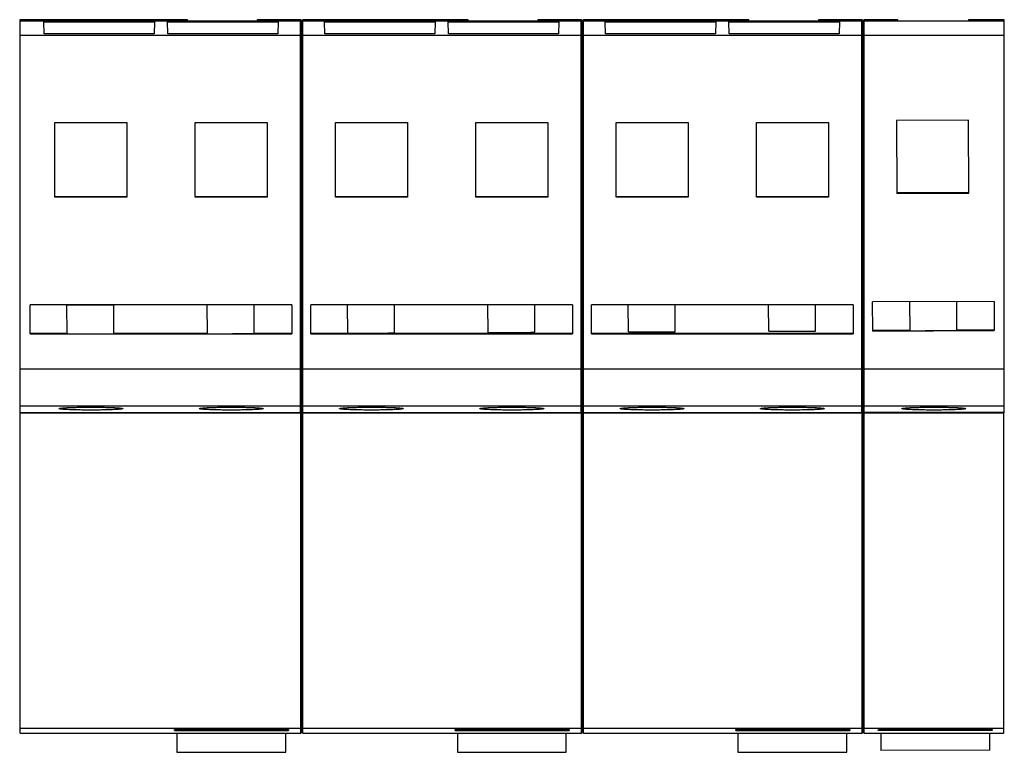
# Model space of a CAD drawing. Header units: millimetres. Extents: x 17 to 143, y 66 to 160.
import ezdxf

# ---------------------------------------------------------------- set-up
doc = ezdxf.new("R2010")
doc.units = ezdxf.units.MM
doc.header["$LTSCALE"] = 14.718316
doc.layers.get('0').update_dxf_attribs({"linetype": 'CONTINUOUS'})

msp = doc.modelspace()

# ---------------------------------------------------------------- linework, layer by layer
at = {"color": 7, "linetype": 'Continuous'}
for p, q in [((16.95, 160.45), (16.95, 110)), ((38.46, 160.45), (16.95, 160.45)), ((38.46, 160.25), (38.46, 160.45)), ((47.4, 160.45), (47.4, 160.25)), ((52.98, 160.45), (47.4, 160.45)), ((52.98, 110.04), (52.98, 160.45)), ((53.13, 160.32), (52.98, 160.45)), ((53.28, 160.45), (53.13, 160.32)), ((53.28, 110.04), (53.28, 160.45)), ((74.46, 160.45), (53.28, 160.45)), ((74.46, 160.25), (74.46, 160.45)), ((83.4, 160.45), (83.4, 160.25)), ((88.98, 160.45), (83.4, 160.45)), ((88.98, 110.04), (88.98, 160.45)), ((89.13, 160.32), (88.98, 160.45)), ((89.28, 160.45), (89.13, 160.32)), ((89.28, 110.04), (89.28, 160.45)), ((110.46, 160.45), (89.28, 160.45)), ((110.46, 160.25), (110.46, 160.45)), ((119.4, 160.45), (119.4, 160.25)), ((124.98, 160.45), (119.4, 160.45)), ((124.98, 110.04), (124.98, 160.45)), ((125.13, 160.32), (124.98, 160.45)), ((125.28, 160.45), (125.13, 160.32)), ((125.28, 110.04), (125.28, 160.45)), ((129.59, 160.45), (125.28, 160.45)), ((129.59, 160.25), (129.59, 160.45)), ((143.25, 160.45), (138.67, 160.45)), ((138.67, 160.45), (138.67, 160.25)), ((143.25, 110), (143.25, 160.45)), ((52.98, 160.25), (16.95, 160.25)), ((20.1, 158.65), (20.06, 160.17)), ((20.06, 160.17), (34.25, 160.17)), ((34.25, 160.17), (34.21, 158.65)), ((35.95, 158.65), (35.91, 160.17)), ((35.91, 160.17), (50.1, 160.17)), ((50.1, 160.17), (50.06, 158.65)), ((53.13, 160.12), (52.98, 160.25)), ((53.13, 110.17), (53.13, 160.32)), ((53.28, 160.25), (53.13, 160.12)), ((88.98, 160.25), (53.28, 160.25)), ((56.1, 158.65), (56.06, 160.17)), ((56.06, 160.17), (70.25, 160.17)), ((70.25, 160.17), (70.21, 158.65)), ((71.95, 158.65), (71.91, 160.17)), ((71.91, 160.17), (86.1, 160.17)), ((86.1, 160.17), (86.06, 158.65)), ((89.13, 160.12), (88.98, 160.25)), ((89.13, 110.17), (89.13, 160.32)), ((89.28, 160.25), (89.13, 160.12)), ((124.98, 160.25), (89.28, 160.25)), ((92.1, 158.65), (92.06, 160.17)), ((92.06, 160.17), (106.25, 160.17)), ((106.25, 160.17), (106.21, 158.65)), ((107.95, 158.65), (107.91, 160.17)), ((107.91, 160.17), (122.1, 160.17)), ((122.1, 160.17), (122.06, 158.65)), ((125.13, 160.12), (124.98, 160.25)), ((125.13, 110.17), (125.13, 160.32)), ((125.28, 160.25), (125.13, 160.12)), ((143.25, 160.25), (125.28, 160.25)), ((52.98, 158.41), (16.95, 158.41)), ((34.21, 158.65), (20.1, 158.65)), ((50.06, 158.65), (35.95, 158.65)), ((53.13, 158.3), (52.98, 158.41)), ((53.28, 158.41), (53.13, 158.3)), ((88.98, 158.41), (53.28, 158.41)), ((70.21, 158.65), (56.1, 158.65)), ((86.06, 158.65), (71.95, 158.65)), ((89.13, 158.3), (88.98, 158.41)), ((89.28, 158.41), (89.13, 158.3)), ((124.98, 158.41), (89.28, 158.41)), ((106.21, 158.65), (92.1, 158.65)), ((122.06, 158.65), (107.95, 158.65)), ((125.13, 158.3), (124.98, 158.41)), ((125.28, 158.41), (125.13, 158.3)), ((143.25, 158.41), (125.28, 158.41)), ((21.46, 137.68), (21.46, 147.25)), ((21.46, 147.25), (30.7, 147.25)), ((30.7, 147.25), (30.7, 137.68)), ((39.48, 137.68), (39.48, 147.25)), ((39.48, 147.25), (48.7, 147.25)), ((48.7, 147.25), (48.7, 137.68)), ((57.46, 137.68), (57.46, 147.25)), ((57.46, 147.25), (66.7, 147.25)), ((66.7, 147.25), (66.7, 137.68)), ((75.46, 137.68), (75.46, 147.25)), ((75.46, 147.25), (84.7, 147.25)), ((84.7, 147.25), (84.7, 137.68)), ((93.46, 137.68), (93.46, 147.25)), ((93.46, 147.25), (102.7, 147.25)), ((102.7, 147.25), (102.7, 137.68)), ((111.46, 137.68), (111.46, 147.25)), ((111.46, 147.25), (120.7, 147.25)), ((120.7, 147.25), (120.7, 137.68)), ((138.67, 147.57), (129.43, 147.53)), ((129.43, 147.53), (129.47, 138.17)), ((138.71, 138.21), (138.67, 147.57)), ((30.7, 137.74), (21.46, 137.74)), ((30.7, 137.68), (21.46, 137.68)), ((48.7, 137.74), (39.48, 137.74)), ((48.7, 137.68), (39.48, 137.68)), ((66.7, 137.74), (57.46, 137.74)), ((66.7, 137.68), (57.46, 137.68)), ((84.7, 137.74), (75.46, 137.74)), ((84.7, 137.68), (75.46, 137.68)), ((102.7, 137.74), (93.46, 137.74)), ((102.7, 137.68), (93.46, 137.68)), ((120.7, 137.74), (111.46, 137.74)), ((120.7, 137.68), (111.46, 137.68)), ((138.71, 138.26), (129.47, 138.22)), ((129.47, 138.17), (138.71, 138.21)), ((18.3, 120.13), (18.29, 123.87)), ((51.88, 123.87), (18.29, 123.87)), ((23.04, 120.16), (23.02, 123.82)), ((29.04, 120.16), (29.02, 123.84)), ((41.04, 120.16), (41.02, 123.87)), ((47.04, 120.19), (47.02, 123.87)), ((51.88, 123.87), (51.86, 120.13)), ((54.3, 120.13), (54.29, 123.87)), ((87.88, 123.87), (54.29, 123.87)), ((59.03, 120.24), (59.01, 123.87)), ((65.03, 120.26), (65.01, 123.87)), ((77.04, 120.32), (77.02, 123.87)), ((83.04, 120.34), (83.02, 123.87)), ((87.88, 123.87), (87.86, 120.13)), ((90.3, 120.13), (90.29, 123.87)), ((123.88, 123.87), (90.29, 123.87)), ((95.03, 120.39), (95.02, 123.87)), ((101.03, 120.42), (101.02, 123.87)), ((113.03, 120.47), (113.02, 123.87)), ((119.03, 120.5), (119.02, 123.87)), ((123.88, 123.87), (123.86, 120.13)), ((141.95, 124.31), (126.36, 124.24)), ((126.39, 120.5), (126.36, 124.24)), ((131.17, 120.55), (131.15, 124.26)), ((137.17, 120.58), (137.15, 124.28)), ((141.95, 124.31), (141.95, 120.57)), ((23.04, 120.19), (18.3, 120.19)), ((18.3, 120.13), (51.86, 120.13)), ((41.04, 120.19), (29.04, 120.19)), ((51.86, 120.19), (47.04, 120.19)), ((87.86, 120.19), (54.3, 120.19)), ((54.3, 120.13), (87.86, 120.13)), ((123.86, 120.19), (90.3, 120.19)), ((90.3, 120.13), (123.86, 120.13)), ((131.17, 120.58), (126.39, 120.56)), ((126.39, 120.5), (141.95, 120.57)), ((141.95, 120.63), (137.17, 120.61)), ((52.98, 115.6), (16.95, 115.6)), ((53.13, 115.65), (52.98, 115.6)), ((53.28, 115.6), (53.13, 115.65)), ((88.98, 115.6), (53.28, 115.6)), ((89.13, 115.65), (88.98, 115.6)), ((89.28, 115.6), (89.13, 115.65)), ((124.98, 115.6), (89.28, 115.6)), ((125.13, 115.65), (124.98, 115.6)), ((125.28, 115.6), (125.13, 115.65)), ((143.25, 115.6), (125.28, 115.6)), ((52.98, 110.85), (16.95, 110.85)), ((17, 110.04), (16.95, 110.04)), ((16.95, 110), (17, 110)), ((17, 110.04), (17, 110.04)), ((17, 110.04), (52.98, 110.04)), ((17, 110.03), (52.98, 110.03)), ((17, 68.9), (17, 110.01)), ((52.98, 110.01), (17, 110.01)), ((53.13, 110.98), (52.98, 110.85)), ((52.98, 110.04), (53.13, 110.17)), ((53.13, 110.16), (52.98, 110.03)), ((52.98, 110.01), (52.98, 68.91)), ((53.28, 110.85), (53.13, 110.98)), ((53.13, 110.17), (53.28, 110.04)), ((53.28, 110.03), (53.13, 110.16)), ((53.13, 69.03), (53.13, 110.13)), ((88.98, 110.85), (53.28, 110.85)), ((53.28, 110.04), (88.98, 110.04)), ((53.28, 110.03), (88.98, 110.03)), ((53.28, 68.9), (53.28, 110.01)), ((88.98, 110.01), (53.28, 110.01)), ((89.13, 110.98), (88.98, 110.85)), ((88.98, 110.04), (89.13, 110.17)), ((89.13, 110.16), (88.98, 110.03)), ((88.98, 110.01), (88.98, 68.91)), ((89.28, 110.85), (89.13, 110.98)), ((89.13, 110.17), (89.28, 110.04)), ((89.28, 110.03), (89.13, 110.16)), ((89.13, 69.03), (89.13, 110.13)), ((124.98, 110.85), (89.28, 110.85)), ((89.28, 110.04), (124.98, 110.04)), ((89.28, 110.03), (124.98, 110.03)), ((124.98, 110.01), (89.28, 110.01)), ((89.28, 68.9), (89.28, 110.01)), ((125.13, 110.98), (124.98, 110.85)), ((124.98, 110.04), (125.13, 110.17)), ((125.13, 110.16), (124.98, 110.03)), ((124.98, 110.01), (124.98, 68.91)), ((125.28, 110.85), (125.13, 110.98)), ((125.13, 110.17), (125.28, 110.04)), ((125.28, 110.03), (125.13, 110.16)), ((125.13, 69.03), (125.13, 110.13)), ((143.25, 110.85), (125.28, 110.85)), ((143.25, 110.04), (125.28, 110.04)), ((125.28, 110.03), (143.2, 110.03)), ((143.2, 110.01), (125.28, 110.01)), ((125.28, 68.9), (125.28, 110.01)), ((143.2, 68.9), (143.2, 110.01)), ((143.2, 110), (143.25, 110)), ((17, 69.53), (52.98, 69.53)), ((53.13, 69.65), (52.98, 69.53)), ((53.28, 69.53), (53.13, 69.65)), ((53.28, 69.53), (88.98, 69.53)), ((89.13, 69.65), (88.98, 69.53)), ((89.28, 69.53), (89.13, 69.65)), ((89.28, 69.53), (124.98, 69.53)), ((125.13, 69.65), (124.98, 69.53)), ((125.28, 69.53), (125.13, 69.65)), ((125.28, 69.53), (143.2, 69.53)), ((17, 68.9), (52.98, 68.9)), ((36.83, 69.26), (36.83, 69.4)), ((51.43, 69.4), (36.83, 69.4)), ((36.83, 69.26), (51.44, 69.26)), ((37.09, 68.9), (37.09, 66.45)), ((51.07, 66.45), (51.07, 68.9)), ((51.43, 69.4), (51.44, 69.26)), ((52.98, 68.9), (53.13, 69.03)), ((52.98, 68.91), (52.98, 68.9)), ((53.13, 69.03), (53.28, 68.9)), ((53.28, 68.9), (88.98, 68.9)), ((87.43, 69.4), (72.83, 69.4)), ((72.83, 69.26), (72.83, 69.4)), ((72.83, 69.26), (87.44, 69.26)), ((73.09, 68.9), (73.09, 66.45)), ((87.07, 66.45), (87.07, 68.9)), ((87.43, 69.4), (87.44, 69.26)), ((88.98, 68.9), (89.13, 69.03)), ((88.98, 68.91), (88.98, 68.9)), ((89.13, 69.03), (89.28, 68.9)), ((89.28, 68.9), (124.98, 68.9)), ((123.43, 69.4), (108.83, 69.4)), ((108.83, 69.26), (108.83, 69.4)), ((108.83, 69.26), (123.44, 69.26)), ((109.09, 68.9), (109.09, 66.45)), ((123.07, 66.45), (123.07, 68.9)), ((123.43, 69.4), (123.44, 69.26)), ((124.98, 68.9), (125.13, 69.03)), ((124.98, 68.91), (124.98, 68.9)), ((125.13, 69.03), (125.28, 68.9)), ((125.28, 68.9), (143.2, 68.9)), ((127.09, 69.25), (127.1, 69.4)), ((141.7, 69.25), (127.09, 69.25)), ((141.69, 69.4), (127.1, 69.4)), ((127.41, 68.9), (127.42, 66.67)), ((141.4, 66.73), (141.39, 68.9)), ((141.69, 69.4), (141.7, 69.25)), ((37.09, 66.45), (51.07, 66.45)), ((73.09, 66.45), (87.07, 66.45)), ((109.09, 66.45), (123.07, 66.45)), ((141.4, 66.73), (127.42, 66.67))]:
    msp.add_line(p, q, dxfattribs=at)
for centre, end_param in [((26.04, 120.16), 0), ((44.04, 120.16), -2.285478)]:
    msp.add_ellipse(centre, major_axis=(3, 0), ratio=0.002618, start_param=-3.141593, end_param=end_param, dxfattribs=at)
for points, knots in [([(29.02, 123.84), (29.02, 123.84), (29.02, 123.84), (29.02, 123.84), (29.02, 123.84), (29.01, 123.84), (28.99, 123.84), (28.96, 123.84), (28.93, 123.84), (28.89, 123.84), (28.85, 123.84), (28.77, 123.84), (28.66, 123.84), (28.51, 123.84), (28.34, 123.83), (28.14, 123.83), (27.92, 123.83), (27.6, 123.83), (27.16, 123.83), (26.6, 123.82), (26.02, 123.82), (25.45, 123.82), (24.89, 123.82), (24.45, 123.82), (24.13, 123.81), (23.91, 123.81), (23.71, 123.81), (23.54, 123.81), (23.39, 123.81), (23.28, 123.81), (23.2, 123.81), (23.16, 123.81), (23.12, 123.81), (23.08, 123.81), (23.06, 123.81), (23.04, 123.81), (23.03, 123.82), (23.03, 123.82), (23.03, 123.82), (23.02, 123.82), (23.02, 123.82)], [0, 0, 0, 0, 0.000155, 0.00061, 0.001366, 0.002421, 0.005428, 0.009622, 0.014996, 0.02154, 0.029242, 0.038079, 0.059057, 0.084278, 0.113512, 0.14646, 0.18281, 0.222223, 0.308657, 0.402452, 0.499992, 0.597532, 0.691327, 0.777764, 0.81718, 0.853532, 0.886483, 0.91572, 0.940942, 0.961923, 0.97076, 0.978462, 0.985006, 0.990379, 0.994573, 0.99758, 0.998635, 0.999391, 0.999845, 1, 1, 1, 1]), ([(42.07, 120.16), (42.31, 120.16), (42.82, 120.16), (43.62, 120.16), (44.32, 120.17), (44.88, 120.17), (45.28, 120.17), (45.65, 120.17), (45.99, 120.17), (46.29, 120.18), (46.51, 120.18), (46.67, 120.18), (46.76, 120.18), (46.84, 120.18), (46.91, 120.18), (46.96, 120.18), (46.99, 120.18), (47.01, 120.18), (47.02, 120.18), (47.03, 120.18), (47.03, 120.19), (47.04, 120.18), (47.04, 120.19)], [0, 0, 0, 0, 0.144631, 0.309629, 0.481617, 0.565866, 0.646656, 0.722332, 0.79137, 0.852341, 0.90403, 0.926042, 0.945353, 0.961871, 0.975504, 0.98617, 0.990377, 0.993828, 0.99652, 0.998448, 0.999608, 1, 1, 1, 1]), ([(59.03, 120.24), (59.03, 120.24), (59.03, 120.24), (59.03, 120.24), (59.04, 120.24), (59.05, 120.24), (59.07, 120.24), (59.09, 120.24), (59.12, 120.24), (59.16, 120.24), (59.21, 120.24), (59.28, 120.24), (59.39, 120.24), (59.54, 120.24), (59.72, 120.24), (59.92, 120.24), (60.13, 120.24), (60.46, 120.24), (60.9, 120.24), (61.45, 120.24), (62.03, 120.24), (62.61, 120.25), (63.16, 120.25), (63.6, 120.25), (63.93, 120.25), (64.14, 120.25), (64.34, 120.26), (64.52, 120.26), (64.67, 120.26), (64.78, 120.26), (64.85, 120.26), (64.9, 120.26), (64.94, 120.26), (64.97, 120.26), (65, 120.26), (65.01, 120.26), (65.02, 120.26), (65.03, 120.26), (65.03, 120.26), (65.03, 120.26), (65.03, 120.26)], [0, 0, 0, 0, 0.000155, 0.000609, 0.001365, 0.00242, 0.005426, 0.00962, 0.014993, 0.021537, 0.029238, 0.038074, 0.059052, 0.084271, 0.113505, 0.146452, 0.182801, 0.222213, 0.308646, 0.402441, 0.49998, 0.59752, 0.691317, 0.777755, 0.817171, 0.853524, 0.886476, 0.915714, 0.940937, 0.961918, 0.970756, 0.978459, 0.985003, 0.990377, 0.994572, 0.997579, 0.998634, 0.99939, 0.999845, 1, 1, 1, 1]), ([(77.04, 120.32), (77.04, 120.32), (77.04, 120.32), (77.04, 120.32), (77.05, 120.32), (77.06, 120.32), (77.07, 120.32), (77.1, 120.32), (77.13, 120.31), (77.17, 120.31), (77.22, 120.31), (77.29, 120.31), (77.4, 120.31), (77.55, 120.31), (77.73, 120.31), (77.92, 120.31), (78.14, 120.32), (78.47, 120.32), (78.9, 120.32), (79.46, 120.32), (80.04, 120.32), (80.62, 120.32), (81.17, 120.33), (81.61, 120.33), (81.94, 120.33), (82.15, 120.33), (82.35, 120.33), (82.52, 120.34), (82.68, 120.34), (82.79, 120.34), (82.86, 120.34), (82.91, 120.34), (82.95, 120.34), (82.98, 120.34), (83, 120.34), (83.02, 120.34), (83.03, 120.34), (83.03, 120.34), (83.04, 120.34), (83.04, 120.34), (83.04, 120.34)], [0, 0, 0, 0, 0.000155, 0.000609, 0.001365, 0.00242, 0.005426, 0.00962, 0.014993, 0.021537, 0.029238, 0.038074, 0.059052, 0.084271, 0.113505, 0.146452, 0.182801, 0.222213, 0.308646, 0.402441, 0.49998, 0.59752, 0.691317, 0.777755, 0.817171, 0.853524, 0.886476, 0.915714, 0.940937, 0.961918, 0.970756, 0.978459, 0.985003, 0.990377, 0.994572, 0.997579, 0.998634, 0.99939, 0.999845, 1, 1, 1, 1]), ([(95.03, 120.39), (95.03, 120.39), (95.03, 120.39), (95.04, 120.39), (95.04, 120.39), (95.05, 120.39), (95.07, 120.39), (95.09, 120.39), (95.12, 120.39), (95.16, 120.39), (95.21, 120.39), (95.28, 120.39), (95.4, 120.39), (95.55, 120.39), (95.72, 120.39), (95.92, 120.39), (96.14, 120.39), (96.46, 120.39), (96.9, 120.4), (97.45, 120.4), (98.03, 120.4), (98.61, 120.4), (99.17, 120.41), (99.6, 120.41), (99.93, 120.41), (100.15, 120.41), (100.34, 120.41), (100.52, 120.41), (100.67, 120.42), (100.78, 120.42), (100.85, 120.42), (100.9, 120.42), (100.94, 120.42), (100.97, 120.42), (101, 120.42), (101.01, 120.42), (101.02, 120.42), (101.03, 120.42), (101.03, 120.42), (101.03, 120.42), (101.03, 120.42)], [0, 0, 0, 0, 0.000155, 0.000609, 0.001365, 0.00242, 0.005426, 0.00962, 0.014993, 0.021537, 0.029238, 0.038074, 0.059052, 0.084271, 0.113505, 0.146452, 0.182801, 0.222213, 0.308646, 0.402441, 0.49998, 0.59752, 0.691317, 0.777755, 0.817171, 0.853524, 0.886476, 0.915714, 0.940937, 0.961918, 0.970756, 0.978459, 0.985003, 0.990377, 0.994572, 0.997579, 0.998634, 0.99939, 0.999845, 1, 1, 1, 1]), ([(113.03, 120.47), (113.03, 120.47), (113.04, 120.47), (113.04, 120.47), (113.04, 120.47), (113.05, 120.47), (113.07, 120.47), (113.09, 120.47), (113.13, 120.47), (113.17, 120.47), (113.21, 120.47), (113.29, 120.47), (113.4, 120.47), (113.55, 120.47), (113.72, 120.47), (113.92, 120.47), (114.14, 120.47), (114.46, 120.47), (114.9, 120.47), (115.46, 120.48), (116.03, 120.48), (116.61, 120.48), (117.17, 120.48), (117.61, 120.49), (117.93, 120.49), (118.15, 120.49), (118.35, 120.49), (118.52, 120.49), (118.67, 120.49), (118.78, 120.5), (118.86, 120.5), (118.9, 120.5), (118.94, 120.5), (118.97, 120.5), (119, 120.5), (119.02, 120.5), (119.03, 120.5), (119.03, 120.5), (119.03, 120.5), (119.03, 120.5), (119.03, 120.5)], [0, 0, 0, 0, 0.000155, 0.000609, 0.001365, 0.00242, 0.005426, 0.00962, 0.014993, 0.021537, 0.029238, 0.038074, 0.059052, 0.084271, 0.113505, 0.146452, 0.182801, 0.222213, 0.308646, 0.402441, 0.49998, 0.59752, 0.691317, 0.777755, 0.817171, 0.853524, 0.886476, 0.915714, 0.940937, 0.961918, 0.970756, 0.978459, 0.985003, 0.990377, 0.994572, 0.997579, 0.998634, 0.99939, 0.999845, 1, 1, 1, 1]), ([(131.17, 120.55), (131.17, 120.55), (131.17, 120.55), (131.17, 120.55), (131.18, 120.55), (131.19, 120.55), (131.2, 120.55), (131.23, 120.55), (131.26, 120.55), (131.3, 120.55), (131.35, 120.55), (131.42, 120.55), (131.53, 120.55), (131.68, 120.55), (131.86, 120.55), (132.05, 120.55), (132.27, 120.55), (132.59, 120.55), (133.03, 120.55), (133.59, 120.56), (134.17, 120.56), (134.75, 120.56), (135.3, 120.56), (135.74, 120.57), (136.06, 120.57), (136.28, 120.57), (136.48, 120.57), (136.65, 120.57), (136.8, 120.57), (136.91, 120.57), (136.99, 120.58), (137.04, 120.58), (137.08, 120.58), (137.11, 120.58), (137.13, 120.58), (137.15, 120.58), (137.16, 120.58), (137.16, 120.58), (137.17, 120.58), (137.17, 120.58), (137.17, 120.58)], [0, 0, 0, 0, 0.000155, 0.000609, 0.001365, 0.00242, 0.005426, 0.00962, 0.014993, 0.021537, 0.029238, 0.038074, 0.059052, 0.084271, 0.113505, 0.146452, 0.182801, 0.222213, 0.308646, 0.402441, 0.49998, 0.59752, 0.691317, 0.777755, 0.817171, 0.853524, 0.886476, 0.915714, 0.940937, 0.961918, 0.970756, 0.978459, 0.985003, 0.990377, 0.994572, 0.997579, 0.998634, 0.99939, 0.999845, 1, 1, 1, 1]), ([(21.99, 110.55), (21.99, 110.56), (22.02, 110.57), (22.08, 110.59), (22.18, 110.61), (22.31, 110.62), (22.48, 110.64), (22.69, 110.65), (22.93, 110.67), (23.3, 110.69), (23.84, 110.71), (24.54, 110.72), (25.29, 110.73), (25.82, 110.73), (26.08, 110.73)], [0, 0, 0, 0, 0.006535, 0.02152, 0.045637, 0.07882, 0.120774, 0.171152, 0.229477, 0.295189, 0.446262, 0.618547, 0.805613, 1, 1, 1, 1]), ([(26.08, 110.36), (25.82, 110.36), (25.29, 110.36), (24.54, 110.38), (23.84, 110.39), (23.3, 110.41), (22.93, 110.43), (22.69, 110.44), (22.48, 110.46), (22.31, 110.48), (22.18, 110.49), (22.08, 110.51), (22.02, 110.52), (21.99, 110.54), (21.99, 110.55)], [0, 0, 0, 0, 0.194387, 0.381453, 0.553738, 0.704811, 0.770523, 0.828848, 0.879226, 0.92118, 0.954363, 0.97848, 0.993465, 1, 1, 1, 1]), ([(26.08, 110.73), (26.35, 110.73), (26.87, 110.73), (27.63, 110.72), (28.33, 110.71), (28.86, 110.69), (29.24, 110.67), (29.47, 110.65), (29.68, 110.64), (29.85, 110.62), (29.99, 110.61), (30.09, 110.59), (30.14, 110.57), (30.17, 110.56), (30.17, 110.55)], [0, 0, 0, 0, 0.194387, 0.381453, 0.553738, 0.704811, 0.770523, 0.828848, 0.879226, 0.92118, 0.954363, 0.97848, 0.993465, 1, 1, 1, 1]), ([(30.17, 110.55), (30.17, 110.54), (30.14, 110.52), (30.09, 110.51), (29.99, 110.49), (29.85, 110.48), (29.68, 110.46), (29.47, 110.44), (29.24, 110.43), (28.86, 110.41), (28.33, 110.39), (27.63, 110.38), (26.87, 110.36), (26.35, 110.36), (26.08, 110.36)], [0, 0, 0, 0, 0.006535, 0.02152, 0.045637, 0.07882, 0.120774, 0.171152, 0.229477, 0.295189, 0.446262, 0.618547, 0.805613, 1, 1, 1, 1]), ([(39.99, 110.55), (39.99, 110.56), (40.02, 110.57), (40.08, 110.59), (40.18, 110.61), (40.31, 110.62), (40.48, 110.64), (40.69, 110.65), (40.93, 110.67), (41.3, 110.69), (41.84, 110.71), (42.53, 110.72), (43.29, 110.73), (43.81, 110.73), (44.08, 110.73)], [0, 0, 0, 0, 0.006535, 0.02152, 0.045637, 0.07882, 0.120774, 0.171152, 0.229477, 0.295189, 0.446262, 0.618547, 0.805613, 1, 1, 1, 1]), ([(44.08, 110.36), (43.81, 110.36), (43.29, 110.36), (42.53, 110.38), (41.84, 110.39), (41.3, 110.41), (40.93, 110.43), (40.69, 110.44), (40.48, 110.46), (40.31, 110.48), (40.18, 110.49), (40.08, 110.51), (40.02, 110.52), (39.99, 110.54), (39.99, 110.55)], [0, 0, 0, 0, 0.194387, 0.381453, 0.553738, 0.704811, 0.770523, 0.828848, 0.879226, 0.92118, 0.954363, 0.97848, 0.993465, 1, 1, 1, 1]), ([(44.08, 110.73), (44.35, 110.73), (44.87, 110.73), (45.63, 110.72), (46.33, 110.71), (46.86, 110.69), (47.23, 110.67), (47.47, 110.65), (47.68, 110.64), (47.85, 110.62), (47.98, 110.61), (48.08, 110.59), (48.14, 110.57), (48.17, 110.56), (48.17, 110.55)], [0, 0, 0, 0, 0.194387, 0.381453, 0.553738, 0.704811, 0.770523, 0.828848, 0.879226, 0.92118, 0.954363, 0.97848, 0.993465, 1, 1, 1, 1]), ([(48.17, 110.55), (48.17, 110.54), (48.14, 110.52), (48.08, 110.51), (47.98, 110.49), (47.85, 110.48), (47.68, 110.46), (47.47, 110.44), (47.23, 110.43), (46.86, 110.41), (46.33, 110.39), (45.63, 110.38), (44.87, 110.36), (44.35, 110.36), (44.08, 110.36)], [0, 0, 0, 0, 0.006535, 0.02152, 0.045637, 0.07882, 0.120774, 0.171152, 0.229477, 0.295189, 0.446262, 0.618547, 0.805613, 1, 1, 1, 1]), ([(57.98, 110.55), (57.98, 110.56), (58.01, 110.57), (58.07, 110.59), (58.17, 110.61), (58.3, 110.62), (58.48, 110.64), (58.68, 110.65), (58.92, 110.67), (59.3, 110.69), (59.83, 110.71), (60.53, 110.72), (61.28, 110.73), (61.81, 110.73), (62.07, 110.73)], [0, 0, 0, 0, 0.006535, 0.02152, 0.045637, 0.07882, 0.120774, 0.171152, 0.229477, 0.295189, 0.446262, 0.618547, 0.805613, 1, 1, 1, 1]), ([(62.07, 110.36), (61.81, 110.36), (61.28, 110.37), (60.53, 110.38), (59.83, 110.39), (59.3, 110.41), (58.92, 110.43), (58.68, 110.44), (58.48, 110.46), (58.3, 110.48), (58.17, 110.49), (58.07, 110.51), (58.01, 110.52), (57.98, 110.54), (57.98, 110.55)], [0, 0, 0, 0, 0.194387, 0.381453, 0.553738, 0.704811, 0.770523, 0.828848, 0.879226, 0.92118, 0.954363, 0.97848, 0.993465, 1, 1, 1, 1]), ([(62.07, 110.73), (62.34, 110.73), (62.86, 110.73), (63.62, 110.72), (64.32, 110.71), (64.85, 110.69), (65.23, 110.67), (65.46, 110.65), (65.67, 110.64), (65.84, 110.62), (65.97, 110.61), (66.08, 110.59), (66.13, 110.57), (66.16, 110.56), (66.16, 110.55)], [0, 0, 0, 0, 0.194387, 0.381453, 0.553738, 0.704811, 0.770523, 0.828848, 0.879226, 0.92118, 0.954363, 0.97848, 0.993465, 1, 1, 1, 1]), ([(66.16, 110.55), (66.16, 110.54), (66.13, 110.52), (66.08, 110.51), (65.97, 110.49), (65.84, 110.48), (65.67, 110.46), (65.46, 110.44), (65.23, 110.43), (64.85, 110.41), (64.32, 110.39), (63.62, 110.38), (62.86, 110.37), (62.34, 110.36), (62.07, 110.36)], [0, 0, 0, 0, 0.006535, 0.02152, 0.045637, 0.07882, 0.120774, 0.171152, 0.229477, 0.295189, 0.446262, 0.618547, 0.805613, 1, 1, 1, 1]), ([(75.99, 110.55), (75.99, 110.56), (76.02, 110.57), (76.08, 110.59), (76.18, 110.61), (76.31, 110.62), (76.48, 110.64), (76.69, 110.65), (76.93, 110.67), (77.3, 110.69), (77.84, 110.71), (78.53, 110.72), (79.29, 110.73), (79.81, 110.73), (80.08, 110.73)], [0, 0, 0, 0, 0.006535, 0.02152, 0.045637, 0.07882, 0.120774, 0.171152, 0.229477, 0.295189, 0.446262, 0.618547, 0.805613, 1, 1, 1, 1]), ([(80.08, 110.36), (79.81, 110.36), (79.29, 110.36), (78.53, 110.38), (77.84, 110.39), (77.3, 110.41), (76.93, 110.43), (76.69, 110.44), (76.48, 110.46), (76.31, 110.48), (76.18, 110.49), (76.08, 110.51), (76.02, 110.52), (75.99, 110.54), (75.99, 110.55)], [0, 0, 0, 0, 0.194387, 0.381453, 0.553738, 0.704811, 0.770523, 0.828848, 0.879226, 0.92118, 0.954363, 0.97848, 0.993465, 1, 1, 1, 1]), ([(80.08, 110.73), (80.35, 110.73), (80.87, 110.73), (81.63, 110.72), (82.33, 110.71), (82.86, 110.69), (83.23, 110.67), (83.47, 110.65), (83.68, 110.64), (83.85, 110.62), (83.98, 110.61), (84.08, 110.59), (84.14, 110.57), (84.17, 110.56), (84.17, 110.55)], [0, 0, 0, 0, 0.194387, 0.381453, 0.553738, 0.704811, 0.770523, 0.828848, 0.879226, 0.92118, 0.954363, 0.97848, 0.993465, 1, 1, 1, 1]), ([(84.17, 110.55), (84.17, 110.54), (84.14, 110.52), (84.08, 110.51), (83.98, 110.49), (83.85, 110.48), (83.68, 110.46), (83.47, 110.44), (83.23, 110.43), (82.86, 110.41), (82.33, 110.39), (81.63, 110.38), (80.87, 110.36), (80.35, 110.36), (80.08, 110.36)], [0, 0, 0, 0, 0.006535, 0.02152, 0.045637, 0.07882, 0.120774, 0.171152, 0.229477, 0.295189, 0.446262, 0.618547, 0.805613, 1, 1, 1, 1]), ([(93.98, 110.55), (93.98, 110.56), (94.02, 110.57), (94.07, 110.59), (94.17, 110.61), (94.31, 110.62), (94.48, 110.64), (94.68, 110.65), (94.92, 110.67), (95.3, 110.69), (95.83, 110.71), (96.53, 110.72), (97.29, 110.73), (97.81, 110.73), (98.08, 110.73)], [0, 0, 0, 0, 0.006535, 0.02152, 0.045637, 0.07882, 0.120774, 0.171152, 0.229477, 0.295189, 0.446262, 0.618547, 0.805613, 1, 1, 1, 1]), ([(98.08, 110.36), (97.81, 110.36), (97.29, 110.37), (96.53, 110.38), (95.83, 110.39), (95.3, 110.41), (94.92, 110.43), (94.68, 110.44), (94.48, 110.46), (94.31, 110.48), (94.17, 110.49), (94.07, 110.51), (94.02, 110.52), (93.98, 110.54), (93.98, 110.55)], [0, 0, 0, 0, 0.194387, 0.381453, 0.553738, 0.704811, 0.770523, 0.828848, 0.879226, 0.92118, 0.954363, 0.97848, 0.993465, 1, 1, 1, 1]), ([(98.08, 110.73), (98.34, 110.73), (98.86, 110.73), (99.62, 110.72), (100.32, 110.71), (100.85, 110.69), (101.23, 110.67), (101.47, 110.65), (101.67, 110.64), (101.84, 110.62), (101.98, 110.61), (102.08, 110.59), (102.13, 110.57), (102.17, 110.56), (102.17, 110.55)], [0, 0, 0, 0, 0.194387, 0.381453, 0.553738, 0.704811, 0.770523, 0.828848, 0.879226, 0.92118, 0.954363, 0.97848, 0.993465, 1, 1, 1, 1]), ([(102.17, 110.55), (102.17, 110.54), (102.13, 110.52), (102.08, 110.51), (101.98, 110.49), (101.84, 110.48), (101.67, 110.46), (101.47, 110.44), (101.23, 110.43), (100.85, 110.41), (100.32, 110.39), (99.62, 110.38), (98.86, 110.37), (98.34, 110.36), (98.08, 110.36)], [0, 0, 0, 0, 0.006535, 0.02152, 0.045637, 0.07882, 0.120774, 0.171152, 0.229477, 0.295189, 0.446262, 0.618547, 0.805613, 1, 1, 1, 1]), ([(111.99, 110.55), (111.99, 110.56), (112.02, 110.57), (112.07, 110.59), (112.18, 110.61), (112.31, 110.62), (112.48, 110.64), (112.69, 110.65), (112.92, 110.67), (113.3, 110.69), (113.83, 110.71), (114.53, 110.72), (115.29, 110.73), (115.81, 110.73), (116.08, 110.73)], [0, 0, 0, 0, 0.006535, 0.02152, 0.045637, 0.07882, 0.120774, 0.171152, 0.229477, 0.295189, 0.446262, 0.618547, 0.805613, 1, 1, 1, 1]), ([(116.08, 110.36), (115.81, 110.36), (115.29, 110.37), (114.53, 110.38), (113.83, 110.39), (113.3, 110.41), (112.92, 110.43), (112.69, 110.44), (112.48, 110.46), (112.31, 110.48), (112.18, 110.49), (112.07, 110.51), (112.02, 110.52), (111.99, 110.54), (111.99, 110.55)], [0, 0, 0, 0, 0.194387, 0.381453, 0.553738, 0.704811, 0.770523, 0.828848, 0.879226, 0.92118, 0.954363, 0.97848, 0.993465, 1, 1, 1, 1]), ([(116.08, 110.73), (116.34, 110.73), (116.87, 110.73), (117.62, 110.72), (118.32, 110.71), (118.85, 110.69), (119.23, 110.67), (119.47, 110.65), (119.67, 110.64), (119.85, 110.62), (119.98, 110.61), (120.08, 110.59), (120.14, 110.57), (120.17, 110.56), (120.17, 110.55)], [0, 0, 0, 0, 0.194387, 0.381453, 0.553738, 0.704811, 0.770523, 0.828848, 0.879226, 0.92118, 0.954363, 0.97848, 0.993465, 1, 1, 1, 1]), ([(120.17, 110.55), (120.17, 110.54), (120.14, 110.52), (120.08, 110.51), (119.98, 110.49), (119.85, 110.48), (119.67, 110.46), (119.47, 110.44), (119.23, 110.43), (118.85, 110.41), (118.32, 110.39), (117.62, 110.38), (116.87, 110.37), (116.34, 110.36), (116.08, 110.36)], [0, 0, 0, 0, 0.006535, 0.02152, 0.045637, 0.07882, 0.120774, 0.171152, 0.229477, 0.295189, 0.446262, 0.618547, 0.805613, 1, 1, 1, 1]), ([(130.12, 110.55), (130.12, 110.56), (130.15, 110.57), (130.21, 110.59), (130.31, 110.61), (130.44, 110.62), (130.61, 110.64), (130.82, 110.65), (131.06, 110.67), (131.43, 110.69), (131.97, 110.71), (132.67, 110.72), (133.42, 110.73), (133.95, 110.73), (134.21, 110.73)], [0, 0, 0, 0, 0.006535, 0.02152, 0.045637, 0.07882, 0.120774, 0.171152, 0.229477, 0.295189, 0.446262, 0.618547, 0.805613, 1, 1, 1, 1]), ([(134.21, 110.36), (133.95, 110.36), (133.42, 110.37), (132.67, 110.38), (131.97, 110.39), (131.43, 110.41), (131.06, 110.43), (130.82, 110.44), (130.61, 110.46), (130.44, 110.48), (130.31, 110.49), (130.21, 110.51), (130.15, 110.52), (130.12, 110.54), (130.12, 110.55)], [0, 0, 0, 0, 0.194387, 0.381453, 0.553738, 0.704811, 0.770523, 0.828848, 0.879226, 0.92118, 0.954363, 0.97848, 0.993465, 1, 1, 1, 1]), ([(134.21, 110.73), (134.48, 110.73), (135, 110.73), (135.76, 110.72), (136.46, 110.71), (136.99, 110.69), (137.36, 110.67), (137.6, 110.65), (137.81, 110.64), (137.98, 110.62), (138.11, 110.61), (138.21, 110.59), (138.27, 110.57), (138.3, 110.56), (138.3, 110.55)], [0, 0, 0, 0, 0.194387, 0.381453, 0.553738, 0.704811, 0.770523, 0.828848, 0.879226, 0.92118, 0.954363, 0.97848, 0.993465, 1, 1, 1, 1]), ([(138.3, 110.55), (138.3, 110.54), (138.27, 110.52), (138.21, 110.51), (138.11, 110.49), (137.98, 110.48), (137.81, 110.46), (137.6, 110.44), (137.36, 110.43), (136.99, 110.41), (136.46, 110.39), (135.76, 110.38), (135, 110.37), (134.48, 110.36), (134.21, 110.36)], [0, 0, 0, 0, 0.006535, 0.02152, 0.045637, 0.07882, 0.120774, 0.171152, 0.229477, 0.295189, 0.446262, 0.618547, 0.805613, 1, 1, 1, 1])]:
    msp.add_open_spline(points, degree=3, knots=knots, dxfattribs=at)

doc.saveas('drawing.dxf')
